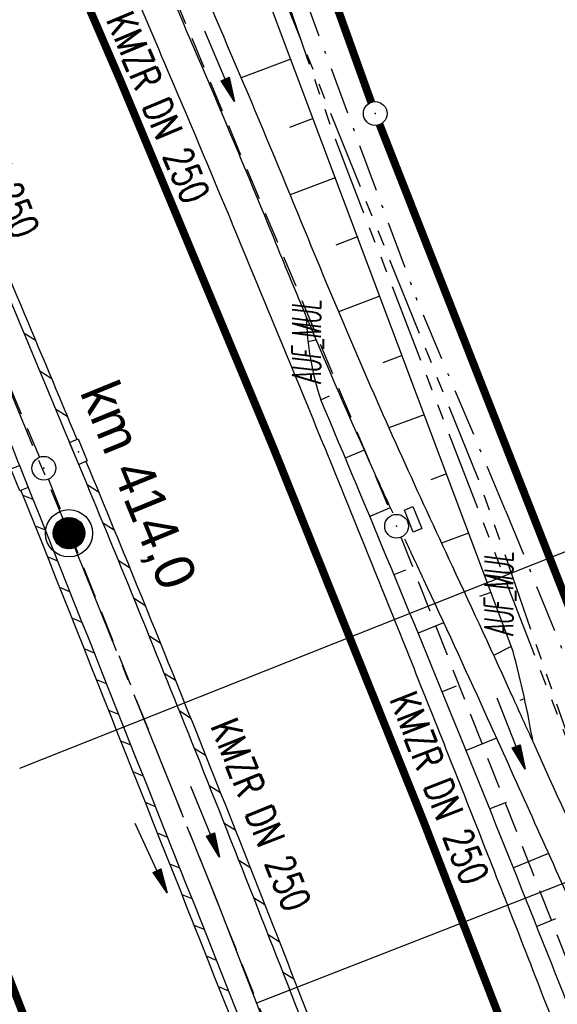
# Model space of a CAD drawing. Extents: x 447426 to 448116, y 440349 to 441552.
# Tile 87 of 96: x 447682 to 447716, y 441321 to 441383. Entities that reach past the tile are written whole.
import ezdxf
from ezdxf.enums import TextEntityAlignment as Align

# ---------------------------------------------------------------- set-up
doc = ezdxf.new("R2010")
doc.units = 0
doc.header["$LTSCALE"] = 2
doc.header["$MEASUREMENT"] = 0
for name, pattern in [('ACHSE', [5.5, 4, -0.5, 0.5, -0.5]), ('AUSGEZOGEN', [0]), ('BAB-FM2', [2.6, 1.5, -0.5, 0.1, -0.5]), ('GESTRICH-X2', [1.5, 1, -0.5]), ('PHANTOMX2', [5, 2.5, -0.5, 0.5, -0.5, 0.5, -0.5])]:
    doc.linetypes.add(name, pattern=pattern)
doc.layers.get('0').update_dxf_attribs({"linetype": 'AUSGEZOGEN'})
for name, color, linetype in [('208-GRENZL-BAB', 7, 'AUSGEZOGEN'), ('208-GRENZP-BAB', 7, 'AUSGEZOGEN'), ('ACHSETOP', 250, 'ACHSE'), ('ANMERKUNG', 7, 'CONTINUOUS'), ('BAB_FM', 5, 'BAB-FM2'), ('BOESCHG', 250, 'AUSGEZOGEN'), ('FBRTOP', 250, 'AUSGEZOGEN'), ('HEKT_B', 250, 'CONTINUOUS'), ('KANAL', 7, 'GESTRICH-X2'), ('Lichtwellenleiter COLT', 46, 'PHANTOMX2'), ('Lichtwellenleiter GLH', 46, 'PHANTOMX2'), ('MULDE', 250, 'AUSGEZOGEN'), ('NZ', 250, 'AUSGEZOGEN'), ('PFEIL', 7, 'CONTINUOUS'), ('PFEILTOP', 200, 'AUSGEZOGEN'), ('SCHLITZRINNE', 200, 'AUSGEZOGEN'), ('SCHSYMBOL', 200, 'AUSGEZOGEN'), ('TEXTO', 4, 'CONTINUOUS')]:
    doc.layers.add(name, color=color, linetype=linetype)
doc.styles.add('ROMANS', font='romans.shx', dxfattribs={"width": 0.8})
doc.styles.add('UNIR-H', font='unir_h.shx', dxfattribs={"width": 0.8})

# ---------------------------------------------------------------- blocks, each defined once
blk = doc.blocks.new('*X15')
at = {"color": 0}
for p, q in [((212.234, 257.394), (213.242, 258.402)), ((212.236, 257.466), (213.169, 258.4)), ((212.237, 257.326), (213.31, 258.399)), ((212.244, 257.262), (213.373, 258.392)), ((212.244, 257.545), (213.09, 258.391)), ((212.254, 257.202), (213.434, 258.381)), ((212.261, 257.633), (213.003, 258.375)), ((212.268, 257.145), (213.491, 258.368)), ((212.284, 257.09), (213.545, 258.351)), ((212.29, 257.732), (212.903, 258.346)), ((212.303, 257.038), (213.597, 258.333)), ((212.324, 256.988), (213.647, 258.312)), ((212.343, 257.856), (212.779, 258.293)), ((212.347, 256.941), (213.694, 258.288)), ((212.372, 256.895), (213.74, 258.263)), ((212.399, 256.852), (213.783, 258.236)), ((212.428, 256.81), (213.825, 258.207)), ((212.459, 256.77), (213.865, 258.176)), ((212.492, 256.732), (213.903, 258.143)), ((212.526, 256.696), (213.939, 258.109)), ((212.563, 256.662), (213.974, 258.073)), ((212.601, 256.629), (214.006, 258.035)), ((212.64, 256.598), (214.037, 257.995)), ((212.682, 256.569), (214.066, 257.953)), ((212.726, 256.542), (214.093, 257.91)), ((212.771, 256.517), (214.119, 257.864)), ((212.819, 256.493), (214.142, 257.817)), ((212.868, 256.472), (214.163, 257.767)), ((212.92, 256.454), (214.182, 257.715)), ((212.975, 256.437), (214.198, 257.661)), ((213.032, 256.424), (214.211, 257.603)), ((213.092, 256.414), (214.222, 257.543)), ((213.156, 256.407), (214.229, 257.479)), ((213.224, 256.404), (214.232, 257.412)), ((213.296, 256.406), (214.23, 257.339)), ((213.375, 256.414), (214.222, 257.26)), ((213.463, 256.43), (214.205, 257.173)), ((213.563, 256.46), (214.176, 257.073)), ((213.686, 256.512), (214.123, 256.949))]:
    blk.add_line(p, q, dxfattribs=at)
blk = doc.blocks.new('SRMAST2')
at = {"color": 0}
blk.add_circle((0, 0), 0.999, dxfattribs=at)
blk.add_point((0, 0), dxfattribs=at)
blk.add_blockref('*X15', (-213.233, -257.403))
blk = doc.blocks.new('PP')
at = {"color": 0}
blk.add_circle((0, -0.006), 1.493, dxfattribs=at)
blk.add_point((0, 0), dxfattribs=at)
blk = doc.blocks.new('30')
at = {"color": 0}
for p, q in [((-0.75, -0.29), (-0.75, 0.293)), ((-0.75, 0.293), (0.753, 0.293)), ((0.753, 0.293), (0.753, -0.29)), ((0.753, -0.29), (-0.75, -0.29))]:
    blk.add_line(p, q, dxfattribs=at)
blk.add_point((0, 0), dxfattribs=at)
blk = doc.blocks.new('GST')
at = {"color": 0}
blk.add_circle((0, 0), 0.75, dxfattribs=at)
blk.add_point((0, 0), dxfattribs=at)
blk = doc.blocks.new('PFEIL2')
at = {"color": 0}
for p, q in [((0.88, 0.002), (-2.401, -0.012)), ((0.881, -0.271), (0.879, 0.276)), ((0.879, 0.276), (2.429, 0.009)), ((0.911, 0.27), (0.879, 0.265)), ((0.965, 0.261), (0.879, 0.246)), ((1.019, 0.252), (0.879, 0.228)), ((1.073, 0.242), (0.879, 0.209)), ((1.127, 0.233), (0.879, 0.191)), ((1.181, 0.224), (0.879, 0.172)), ((1.235, 0.214), (0.879, 0.154)), ((1.289, 0.205), (0.879, 0.135)), ((1.343, 0.196), (0.879, 0.117)), ((1.397, 0.187), (0.879, 0.098)), ((1.451, 0.177), (0.879, 0.08)), ((1.505, 0.168), (0.879, 0.061)), ((1.559, 0.159), (0.88, 0.043)), ((1.613, 0.149), (0.88, 0.024)), ((1.668, 0.14), (0.88, 0.006)), ((1.722, 0.131), (0.88, -0.013)), ((1.776, 0.121), (0.88, -0.031)), ((1.83, 0.112), (0.88, -0.05)), ((1.884, 0.103), (0.88, -0.068)), ((1.938, 0.094), (0.88, -0.087)), ((1.992, 0.084), (0.88, -0.105)), ((2.046, 0.075), (0.88, -0.124)), ((2.1, 0.066), (0.88, -0.142)), ((2.154, 0.056), (0.88, -0.161)), ((2.208, 0.047), (0.88, -0.179)), ((2.262, 0.038), (0.881, -0.198)), ((2.316, 0.029), (0.881, -0.216)), ((2.37, 0.019), (0.881, -0.235)), ((2.424, 0.01), (0.881, -0.253)), ((2.429, 0.009), (0.881, -0.271))]:
    blk.add_line(p, q, dxfattribs=at)

msp = doc.modelspace()

# ---------------------------------------------------------------- linework, layer by layer
at = {"layer": '208-GRENZL-BAB', "const_width": 0.5, "flags": 128}
for points in [[(447704.316, 441377.626), (447693.243, 441408.464)], [(447704.843, 441376.222), (447739.126, 441288.838)]]:
    msp.add_lwpolyline(points, dxfattribs=at)
at = {"layer": 'ACHSETOP'}
msp.add_lwpolyline([(447621.029, 441497.863), (447625.401, 441487.937), (447635.478, 441465.058), (447645.555, 441442.179), (447655.632, 441419.3), (447664.311, 441399.595), (447665.707, 441396.419), (447675.602, 441373.461), (447685.211, 441350.381), (447694.532, 441327.184), (447703.565, 441303.873), (447712.307, 441280.452), (447720.757, 441256.924)], dxfattribs=at)
at = {"layer": 'BAB_FM', "flags": 128}
for points in [[(447655.962, 441506.856), (447656.928, 441504.837), (447658.961, 441500.268), (447676.938, 441450.292), (447687.78, 441420.109), (447688.919, 441414.063), (447692.03, 441406.076), (447707.144, 441365.278)], [(447712.809, 441351.824), (447707.144, 441365.278)], [(447712.809, 441351.824), (447730.352, 441308.6)]]:
    msp.add_lwpolyline(points, dxfattribs=at)
at = {"layer": 'BOESCHG'}
for p, q in [((447698.815, 441381.47), (447698.814, 441381.469)), ((447699.237, 441380.346), (447696.092, 441379.166)), ((447699.237, 441380.346), (447699.235, 441380.345)), ((447700.219, 441377.724), (447700.218, 441377.724)), ((447700.641, 441376.6), (447699.144, 441376.039)), ((447700.641, 441376.6), (447700.64, 441376.6)), ((447701.624, 441373.979), (447701.623, 441373.979)), ((447702.045, 441372.855), (447699.182, 441371.781)), ((447702.045, 441372.855), (447702.044, 441372.854)), ((447703.028, 441370.234), (447703.026, 441370.233)), ((447703.45, 441369.11), (447702.075, 441368.594)), ((447703.45, 441369.11), (447703.449, 441369.109)), ((447704.433, 441366.488), (447704.432, 441366.488)), ((447704.854, 441365.364), (447702.242, 441364.385)), ((447704.854, 441365.364), (447704.852, 441365.364)), ((447700.313, 441362.492), (447700.822, 441362.614)), ((447705.837, 441362.743), (447705.835, 441362.742)), ((447706.259, 441361.619), (447705.04, 441361.162)), ((447706.259, 441361.619), (447706.258, 441361.619)), ((447701.124, 441358.819), (447701.685, 441359.069)), ((447707.242, 441358.998), (447707.241, 441358.997)), ((447707.663, 441357.874), (447705.433, 441357.038)), ((447707.663, 441357.874), (447707.661, 441357.873)), ((447703.87, 441355.633), (447702.675, 441355.132)), ((447708.646, 441355.252), (447708.644, 441355.252)), ((447709.068, 441354.128), (447708.074, 441353.756)), ((447709.068, 441354.128), (447709.067, 441354.128)), ((447705.521, 441351.985), (447704.219, 441351.442)), ((447710.051, 441351.507), (447710.05, 441351.507)), ((447710.472, 441350.383), (447708.757, 441349.74)), ((447710.472, 441350.383), (447710.47, 441350.382)), ((447706.476, 441348.047), (447705.753, 441347.748)), ((447711.455, 441347.762), (447711.453, 441347.761)), ((447711.876, 441346.638), (447711.164, 441346.371)), ((447711.876, 441346.638), (447711.876, 441346.637)), ((447708.892, 441344.714), (447707.279, 441344.05)), ((447712.859, 441344.016), (447712.859, 441344.016)), ((447713.161, 441343.209), (447712.047, 441342.649)), ((447709.682, 441340.711), (447708.796, 441340.349)), ((447714.004, 441339.913), (447713.706, 441339.789)), ((447712.227, 441337.425), (447710.305, 441336.645)), ((447712.841, 441333.354), (447711.805, 441332.937)), ((447715.52, 441330.115), (447713.296, 441329.225)), ((447715.966, 441325.982), (447714.778, 441325.51))]:
    msp.add_line(p, q, dxfattribs=at)
for points in [[(447609.491, 441479.773, -0.000773), (447613.632, 441470.609, -0.002321), (447614.992, 441467.549, -0.000006), (447625.529, 441443.54, -0.00021), (447625.822, 441442.872, -0.000103), (447629.419, 441434.652, -0.000025), (447644.421, 441400.348, -0.000637), (447655.364, 441375.235, -0.000709), (447665.125, 441352.668, -0.00651), (447673.509, 441332.491, -0.004864), (447684.113, 441305.236, -0.001312), (447689.441, 441291.026, -0.001315), (447694.683, 441276.817, -0.001967), (447705.662, 441246.448, -0.005439), (447709.468, 441235.41, -0.000932), (447712.891, 441225.058, -0.000641), (447717.818, 441209.998, -0.000283), (447721.951, 441197.286, -0.000346), (447725.32, 441186.879, -0.002747), (447729.663, 441173.176, -0.002398), (447734.475, 441157.43, -0.001587), (447736.175, 441151.705, -0.00215)], [(447752.177, 441219.94, 0.000304), (447751.425, 441222.195, 0.001467), (447740.845, 441253.563, 0.001299), (447740.49, 441254.597, 0.000044), (447730.025, 441284.801, 0.009659), (447718.624, 441315.751, 0.006853), (447701.124, 441358.819)]]:
    msp.add_lwpolyline(points, format="xyb", dxfattribs=at)
msp.add_lwpolyline([(447713.28, 441342.892), (447694.896, 441391.918), (447687.94, 441409.33)], dxfattribs=at)
for centre, radius, start, end in [((447717.761, 441364.419), 17.554, 181.18694, 198.60341), ((447651.513, 441326.302), 63.956, 9.78026, 15.03405)]:
    msp.add_arc(centre, radius, start, end, dxfattribs=at)
at = {"layer": 'FBRTOP'}
for points in [[(447637.713, 441502.158), (447640.959, 441494.789), (447651.036, 441471.91), (447661.113, 441449.031), (447671.19, 441426.152), (447679.869, 441406.447, -0.000188), (447679.975, 441406.205, -0.000015), (447681.295, 441403.204, -0.001781), (447685.209, 441394.21, -0.001137), (447691.256, 441380.093, -0.001972), (447695.572, 441369.84, -0.001557), (447700.946, 441356.817, -0.001551), (447705.677, 441345.148, -0.001548), (447710.345, 441333.425, -0.001549), (447714.941, 441321.673, -0.001552), (447719.455, 441309.917, -0.001559), (447723.898, 441298.124, -0.001558), (447728.271, 441286.298, -0.001552), (447732.564, 441274.458, -0.001549), (447736.792, 441262.571, -0.00155)], [(447648.3, 441394.189, -0.00046), (447651.558, 441386.765, -0.000936), (447653.149, 441383.111, -0.000011), (447658.188, 441371.481, -0.001186), (447658.234, 441371.373, -0.001593), (447659.941, 441367.345, -0.000871), (447663.027, 441359.963, -0.000443), (447665.664, 441353.607, -0.000535), (447667.839, 441348.337, -0.000857), (447670.134, 441342.73, -0.000817), (447672.522, 441336.842, -0.001316), (447674.058, 441333.006, -0.000651), (447677.134, 441325.239, -0.001578), (447680.908, 441315.583, -0.001127), (447686.117, 441302.039, -0.001468), (447690.143, 441291.406, -0.001231), (447694.876, 441278.701, -0.001665), (447699.113, 441267.123, -0.00163), (447703.363, 441255.266, -0.001881)]]:
    msp.add_lwpolyline(points, format="xyb", dxfattribs=at)
at = {"layer": 'FBRTOP', "const_width": 0.5}
for points in [[(447634.769, 441501.4), (447638.213, 441493.58), (447648.29, 441470.701), (447658.367, 441447.822), (447668.444, 441424.943), (447677.123, 441405.238), (447678.544, 441402.006), (447688.493, 441378.922), (447698.169, 441355.682), (447707.555, 441332.323), (447716.651, 441308.85), (447725.454, 441285.266), (447733.962, 441261.574)], [(447607.29, 441494.325), (447612.589, 441482.294), (447622.666, 441459.415), (447632.743, 441436.536), (447642.82, 441413.657), (447651.499, 441393.952), (447652.87, 441390.832), (447662.711, 441368), (447672.253, 441345.08), (447681.509, 441322.045), (447690.479, 441298.896), (447699.16, 441275.638), (447707.552, 441252.274)]]:
    msp.add_lwpolyline(points, dxfattribs=at)
at = {"layer": 'KANAL'}
for p, q in [((447682.531, 441406.594), (447705.625, 441351.5)), ((447668.594, 441390.188), (447683.344, 441355.188)), ((447683.906, 441353.781), (447698.188, 441318)), ((447706.188, 441350.125), (447723.906, 441304.969))]:
    msp.add_line(p, q, dxfattribs=at)
at = {"layer": 'Lichtwellenleiter COLT', "flags": 128}
msp.add_lwpolyline([(447672.398, 441511.088), (447673.43, 441498.26), (447664.89, 441495.23), (447661.03, 441486.35), (447675.09, 441449.74), (447687.91, 441416.57), (447692.3, 441403.5), (447701.96, 441375.5), (447703.056, 441372.658), (447718.41, 441332.85), (447728.05, 441307.18), (447736.09, 441285.14), (447740.65, 441276.91), (447753.75, 441244.43), (447764.24, 441219.89), (447774.47, 441199.29), (447789.49, 441160.18), (447798.32, 441127.46), (447806.2, 441106.56), (447815.35, 441074.31), (447818.77, 441053.48), (447825.14, 441029.71), (447828.252, 441021.265), (447828.982, 441014.775), (447829.867, 441008.425), (447830.38, 441002.496), (447838.247, 440955.2), (447838.58, 440951.774), (447845, 440911.255), (447854.583, 440818.874), (447861.282, 440760.31), (447870.239, 440698.105), (447870.239, 440698.105), (447874.647, 440671.227), (447882.743, 440621.816), (447893.243, 440559.754), (447906.646, 440487.423), (447909.386, 440471.151), (447912.721, 440453.218), (447917.044, 440405.942), (447917.713, 440402.233)], dxfattribs=at)
at = {"layer": 'Lichtwellenleiter GLH', "flags": 128}
msp.add_lwpolyline([(447665.148, 441509.221), (447661.429, 441483.757), (447662.612, 441481.552), (447669.396, 441464.067), (447675.656, 441448.302), (447681.09, 441434.845), (447685.339, 441422.75), (447689.146, 441411.07), (447689.921, 441408.693), (447693.538, 441400.577), (447697.253, 441388.481), (447698.59, 441384.754), (447711.275, 441353.274), (447728.897, 441302.547), (447734.682, 441288.069), (447738.281, 441281.653), (447743.226, 441270.195), (447752.442, 441247.185), (447755.045, 441240.989), (447757.176, 441236.168), (447760.591, 441228.595), (447762.808, 441223.609), (447774.348, 441197.215), (447782.502, 441178.098), (447788.775, 441160.459), (447801.784, 441118.524), (447810.449, 441092.229), (447816.047, 441064.587), (447822.186, 441041.939), (447828.059, 441021.017), (447828.673, 441016.4), (447828.84, 441014.561), (447829.867, 441008.425), (447830.268, 441002.53), (447841.497, 440933.932), (447845.008, 440908.475), (447846.425, 440896.173), (447854.21, 440826.68), (447856.103, 440804.839), (447861.282, 440760.31), (447866.457, 440719.821), (447871.236, 440688.183), (447875.367, 440660.321), (447880.412, 440631.063), (447880.412, 440631.063), (447886.147, 440597.164), (447886.147, 440597.164), (447893.661, 440558.322), (447900.67, 440519.923), (447907.3, 440482.7), (447909.23, 440471.062), (447912.703, 440452.29), (447914.997, 440432.623), (447915.788, 440423.489), (447918.025, 440402.313)], dxfattribs=at)
at = {"layer": 'MULDE'}
for points in [[(447683.691, 441407.399, -0.000681), (447692.17, 441388.229, -0.006919), (447700.136, 441369.455, 0.009086), (447706.241, 441355.237, 0.003502), (447709.426, 441348.306, -0.002897), (447713.299, 441339.905, -0.000373), (447714.54, 441337.166, -0.005466)], [(447682.498, 441405.156, -0.000631), (447690.34, 441387.423, -0.006919), (447698.284, 441368.699, 0.002938), (447700.211, 441364.055, 0.003502)], [(447700.211, 441364.055, 0.006147), (447704.417, 441354.415, 0.001384), (447705.669, 441351.661, -0.002897)], [(447706.423, 441350.021, 0.001293), (447707.614, 441347.459, -0.002897), (447711.477, 441339.079, -0.001608), (447716.795, 441327.266, -0.005466), (447718.302, 441323.787, -0.003266), (447719.106, 441321.839, -0.000308), (447727.531, 441301.001, -0.002448), (447731.822, 441290.217, 0.004348), (447734.269, 441284.135, 0.055174), (447735.877, 441281.2, -0.042359), (447737.838, 441277.83, -0.02166), (447741.351, 441269.498, 0.009084), (447749.311, 441249.21, 0.00948), (447755.358, 441235.335, -0.0138), (447759.398, 441225.841, -0.050911), (447759.498, 441225.486, -0.008171), (447760.041, 441222.011, -0.008171)], [(447714.54, 441337.166, -0.001235), (447718.621, 441328.081, -0.005466), (447720.146, 441324.561, -0.003266), (447720.96, 441322.59, -0.000308), (447729.385, 441301.749, -0.002448), (447733.684, 441290.947, 0.004348), (447736.117, 441284.897, 0.055174), (447737.515, 441282.348, -0.042359), (447739.646, 441278.686, -0.02166), (447743.226, 441270.195, 0.009084), (447751.159, 441249.974, 0.00948), (447757.176, 441236.168, -0.0138), (447761.26, 441226.573, -0.050911), (447761.468, 441225.827, -0.008171), (447762.021, 441222.287, -0.008171)]]:
    msp.add_lwpolyline(points, format="xyb", dxfattribs=at)
at = {"layer": 'NZ'}
for p, q in [((447682.111, 441335.527), (447767.397, 441369.408)), ((447697.09, 441320.669), (447736.416, 441336.031))]:
    msp.add_line(p, q, dxfattribs=at)
at = {"layer": 'SCHLITZRINNE'}
for p, q in [((447682.353, 441363.051), (447683.089, 441362.588)), ((447683.359, 441360.646), (447684.094, 441360.184)), ((447684.361, 441358.245), (447685.094, 441357.784)), ((447682.159, 441354.468), (447682.16, 441354.468)), ((447686.35, 441353.45), (447687.08, 441352.991)), ((447682.292, 441352.79), (447682.933, 441352.525)), ((447683.065, 441350.847), (447683.706, 441350.582)), ((447687.336, 441351.059), (447688.064, 441350.6)), ((447683.838, 441348.904), (447684.478, 441348.64)), ((447688.315, 441348.671), (447689.042, 441348.214)), ((447684.61, 441346.962), (447685.251, 441346.697)), ((447689.288, 441346.287), (447690.014, 441345.831)), ((447685.383, 441345.019), (447686.024, 441344.754)), ((447690.255, 441343.908), (447690.979, 441343.452)), ((447686.156, 441343.077), (447686.796, 441342.812)), ((447691.216, 441341.532), (447691.938, 441341.077)), ((447686.928, 441341.134), (447687.569, 441340.869)), ((447687.701, 441339.192), (447688.341, 441338.927)), ((447692.171, 441339.159), (447692.891, 441338.706)), ((447688.473, 441337.249), (447689.114, 441336.984)), ((447693.119, 441336.791), (447693.838, 441336.339)), ((447689.245, 441335.307), (447689.886, 441335.042)), ((447694.063, 441334.426), (447694.781, 441333.975)), ((447690.018, 441333.364), (447690.658, 441333.099)), ((447695.002, 441332.064), (447695.718, 441331.613)), ((447690.79, 441331.422), (447691.43, 441331.157)), ((447695.936, 441329.705), (447696.651, 441329.255)), ((447691.562, 441329.479), (447692.203, 441329.214)), ((447692.334, 441327.537), (447692.975, 441327.272)), ((447696.865, 441327.348), (447697.579, 441326.899)), ((447693.106, 441325.595), (447693.747, 441325.33)), ((447697.79, 441324.995), (447698.503, 441324.547)), ((447693.878, 441323.652), (447694.519, 441323.387)), ((447698.71, 441322.645), (447699.421, 441322.198)), ((447694.65, 441321.71), (447695.291, 441321.445))]:
    msp.add_line(p, q, dxfattribs=at)
at = {"layer": 'SCHLITZRINNE', "flags": 128}
for points in [[(447634.144, 441473.275, 0.00001), (447641.336, 441457.003, 0.000017), (447645.437, 441447.725), (447653.962, 441428.441, -0.00021), (447659.217, 441416.54, -0.000185), (447665.157, 441403.059, -0.000892), (447665.825, 441401.534, -0.000138), (447670.14, 441391.628, -0.002137), (447678.112, 441373.098, -0.002233), (447685.586, 441355.296, -0.003057), (447692.735, 441337.752, -0.002736), (447700.493, 441318.063, -0.000329), (447703.172, 441311.141, -0.000855), (447704.196, 441308.475, -0.001627), (447706.531, 441302.308, -0.000795), (447711.245, 441289.67, -0.002189), (447714.987, 441279.452, -0.001287), (447721.234, 441262.022, -0.000547), (447730.252, 441236.098, -0.003942), (447737.662, 441213.75, -0.00058), (447740.267, 441205.649, -0.000836), (447742.056, 441200.03, -0.001593), (447748.376, 441179.842, -0.002312), (447752.622, 441165.9, -0.00116), (447754.551, 441159.405, -0.00096), (447756.847, 441151.55, -0.001951), (447761.738, 441134.451, -0.001979), (447766.425, 441117.563, -0.001008), (447768.189, 441111.056, -0.000825), (447770.316, 441103.096, -0.00267), (447775.5, 441083.135, -0.002924), (447780.03, 441064.855, -0.000747), (447780.115, 441064.499, -0.000021), (447783.069, 441052.11, -0.002667), (447785.205, 441042.931, -0.001737), (447788.362, 441028.804)], [(447667.014, 441390.208, -0.002759), (447677.373, 441366.11, -0.005461), (447682.405, 441353.852, -0.000091), (447696.652, 441318.019, -0.002477), (447697.167, 441316.705, -0.001623), (447703.996, 441298.84, -0.002817), (447707.838, 441288.514, -0.002948), (447712.767, 441274.785, 0.001384), (447723.177, 441245.502, 0.001485), (447723.251, 441245.298, 0.000117), (447724.193, 441242.721)]]:
    msp.add_lwpolyline(points, format="xyb", dxfattribs=at)
at = {"layer": 'SCHLITZRINNE'}
for points in [[(447670.837, 441391.279, -0.002074), (447678.572, 441373.293, -0.002131), (447685.709, 441356.303, -0.003057)], [(447686.285, 441354.915, -0.002957), (447693.199, 441337.938, -0.002614), (447700.618, 441319.124, -0.000329)], [(447682.174, 441353.087, -0.000089), (447696.19, 441317.836, -0.001018), (447696.402, 441317.298, -0.001623)]]:
    msp.add_lwpolyline(points, format="xyb", dxfattribs=at)
at = {"layer": 'SCHSYMBOL'}
for points in [[(447682.08, 441354.668), (447682.636, 441353.271), (447682.095, 441353.056), (447681.538, 441354.452)], [(447706.975, 441350.451), (447706.411, 441351.844), (447706.951, 441352.062), (447707.515, 441350.669)]]:
    msp.add_lwpolyline(points, close=True, dxfattribs=at)

# ---------------------------------------------------------------- block references
at = {"layer": '208-GRENZP-BAB', "rotation": 284.4375024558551}
msp.add_blockref('GST', (447704.569, 441376.92), dxfattribs=at)
at = {"layer": 'HEKT_B'}
for name in ['PP', 'SRMAST2']:
    msp.add_blockref(name, (447685.211, 441350.381), dxfattribs=at)
at = {"layer": 'PFEIL'}
for p, rotation in [((447694.732, 441379.912), 292.7580999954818), ((447713.152, 441337.716), 291.4226999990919), ((447693.821, 441332.143), 291.764200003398)]:
    msp.add_blockref('PFEIL2', p, dxfattribs=dict(at, rotation=rotation))
at = {"layer": 'PFEILTOP', "rotation": 294.5955433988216}
msp.add_blockref('PFEIL2', (447690.402, 441329.841), dxfattribs=at)
at = {"layer": 'SCHSYMBOL'}
for name, p, rotation in [('30', (447685.804, 441355.531), 292.3764), ('GST', (447683.622, 441354.487), 292.3734999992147), ('GST', (447705.917, 441350.817), 112.0384000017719)]:
    msp.add_blockref(name, p, dxfattribs=dict(at, rotation=rotation))

# ---------------------------------------------------------------- texts
at = {"layer": 'ANMERKUNG', "style": 'ROMANS', "oblique": 7, "width": 0.5}
for p in [(447701.124, 441359.819), (447713.28, 441343.892)]:
    msp.add_text('AUF_MUL', height=1.8, rotation=90, dxfattribs=at).set_placement(p)
at = {"layer": 'HEKT_B', "style": 'UNIR-H'}
msp.add_text('km 414,0', height=2.5, rotation=292.2482, dxfattribs=at).set_placement((447685.875, 441359.313))
at = {"layer": 'TEXTO', "style": 'ROMANS', "width": 0.75}
for rotation, p in [(292.7581, (447690.016, 441376.958)), (292.8272, (447679.249, 441374.759)), (291.4227, (447707.78, 441333.942)), (291.7642, (447696.502, 441332.239))]:
    msp.add_text('KMZR DN 250', height=1.8, rotation=rotation, dxfattribs=at).set_placement(p, align=Align.CENTER)

doc.saveas('drawing.dxf')
